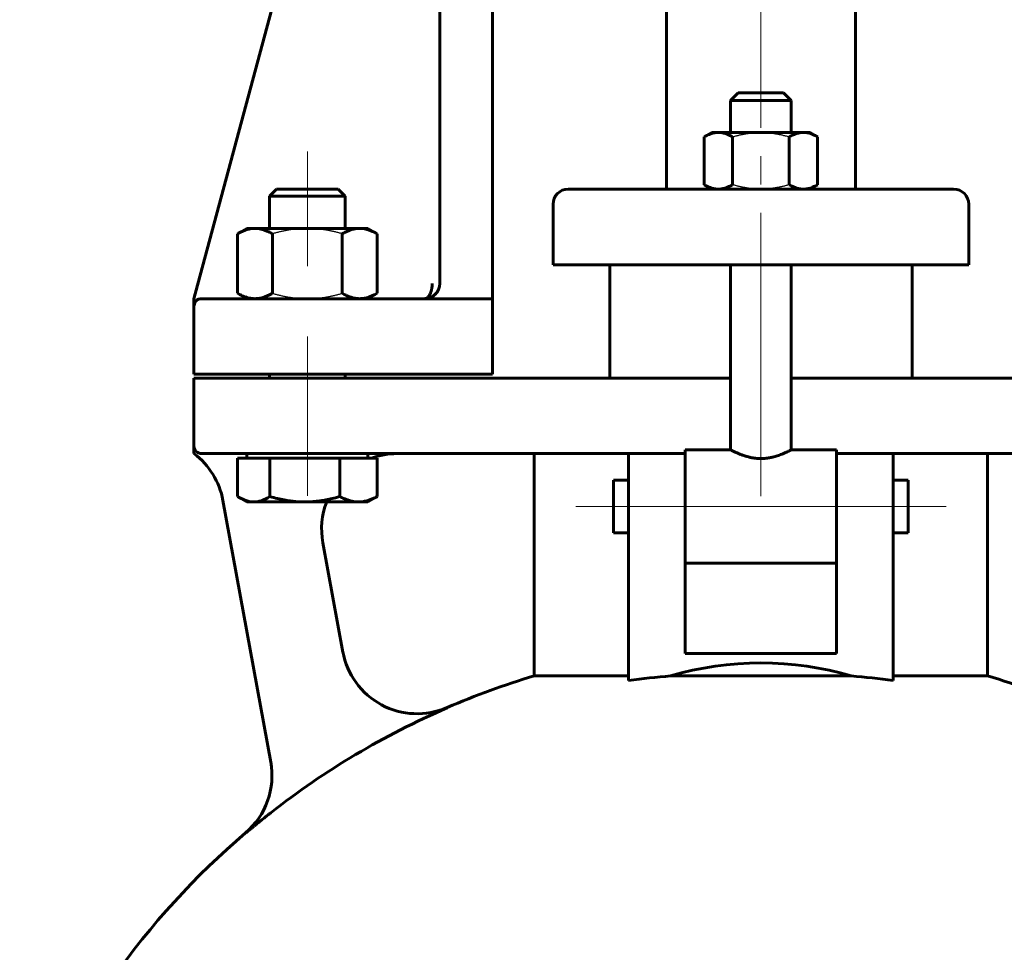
# Model space of a CAD drawing. Header units: millimetres. Extents: x 0 to 596, y 0 to 420.
# Tile 7 of 20: x 140 to 192, y 272 to 321. Entities that reach past the tile are written whole.
import ezdxf

# ---------------------------------------------------------------- set-up
doc = ezdxf.new("R2010")
doc.units = ezdxf.units.MM
for name, pattern in [('K5LT-1', [0]), ('K5LT_AXLED', [19.5, 15, -1.5, 1.5, -1.5]), ('K5LT_BASIC', [0]), ('K5LT_THIN', [0])]:
    doc.linetypes.add(name, pattern=pattern)
doc.layers.add('Системный слой', color=7, linetype='Continuous')
doc.layers.add('Системный слой (1)', color=7, linetype='Continuous', true_color=0x6c6c6c)
doc.styles.add('KDIMTEXTSTYLE', font='txt', dxfattribs={"width": 0.96, "oblique": 15, "height": 5})
doc.styles.add('KTEXTSTYLE', font='txt', dxfattribs={"width": 0.96, "height": 5})
doc.dimstyles.new('KDIMSTYLE (0.40)', dxfattribs={"dimtxt": 5, "dimasz": 1, "dimexe": 2, "dimexo": 0, "dimgap": 1, "dimtad": 1, "dimlfac": 2.5, "dimtxsty": 'KDIMTEXTSTYLE', "dimsah": 1, "dimcen": 0, "dimdle": 1, "dimadec": 0, "dimazin": 0, "dimtfac": 0.667, "dimtmove": 0, "dimatfit": 3, "dimfxl": 1, "dimtvp": 1, "dimtolj": 1, "dimtzin": 0, "dimarcsym": 0})

# ---------------------------------------------------------------- blocks, each defined once
blk = doc.blocks.new('U4')
at = {"layer": 'Системный слой (1)', "color": 143, "linetype": 'K5LT_BASIC', "lineweight": 60, "true_color": 0x33acca}
for p, q in [((186.605, 296.762), (186.605, 295.362)), ((186.605, 295.362), (186.605, 293.962))]:
    blk.add_line(p, q, dxfattribs=at)
blk = doc.blocks.new('U5')
at = {"layer": 'Системный слой (1)', "color": 143, "linetype": 'K5LT_BASIC', "lineweight": 60, "true_color": 0x33acca}
for p, q in [((177.205, 298.362), (174.805, 298.362)), ((182.805, 298.362), (180.405, 298.362))]:
    blk.add_line(p, q, dxfattribs=at)
blk = doc.blocks.new('U11')
at = {"layer": 'Системный слой (1)', "color": 143, "linetype": 'K5LT_BASIC', "lineweight": 60, "true_color": 0x33acca}
for p, q in [((171.005, 295.362), (171.005, 296.762)), ((171.005, 293.962), (171.005, 295.362))]:
    blk.add_line(p, q, dxfattribs=at)
blk = doc.blocks.new('U18')
at = {"layer": 'Системный слой (1)', "color": 143, "linetype": 'K5LT_BASIC', "lineweight": 60, "true_color": 0x33acca}
for p, q in [((177.205, 302.162), (168.805, 302.162)), ((188.805, 302.162), (180.405, 302.162))]:
    blk.add_line(p, q, dxfattribs=at)
blk = doc.blocks.new('U21')
at = {"layer": 'Системный слой (1)', "color": 143, "linetype": 'K5LT_BASIC', "lineweight": 60, "true_color": 0x33acca}
for p, q in [((178.805, 317.262), (177.605, 317.262)), ((180.005, 317.262), (178.805, 317.262))]:
    blk.add_line(p, q, dxfattribs=at)
blk = doc.blocks.new('U22')
at = {"layer": 'Системный слой (1)', "color": 143, "linetype": 'K5LT_BASIC', "lineweight": 60, "true_color": 0x33acca}
for p, q in [((161.01, 306.362), (152.805, 306.362)), ((164.61, 306.362), (161.01, 306.362))]:
    blk.add_line(p, q, dxfattribs=at)
blk = doc.blocks.new('U24')
at = {"layer": 'Системный слой (1)', "color": 143, "linetype": 'K5LT_BASIC', "lineweight": 60, "true_color": 0x33acca}
for start, end in [(106.6014, 113.2947), (66.7053, 73.3986), (130.4969, 159.0486), (20.9328, 49.5031)]:
    blk.add_arc((178.805, 246.143), 42, start, end, dxfattribs=at)
blk = doc.blocks.new('U25')
at = {"layer": 'Системный слой (1)', "color": 143, "linetype": 'K5LT_BASIC', "lineweight": 60, "true_color": 0x33acca}
for start, end in [(90, 109.9501), (158.9004, 190.3559)]:
    blk.add_arc((159.56, 294.162), 4, start, end, dxfattribs=at)
blk = doc.blocks.new('U27')
at = {"layer": 'Системный слой (1)', "color": 143, "linetype": 'K5LT_BASIC', "lineweight": 60, "true_color": 0x33acca}
for p, q in [((151.113, 295.888), (151.14, 295.871)), ((151.14, 295.871), (151.167, 295.855)), ((151.167, 295.855), (151.194, 295.839)), ((151.194, 295.839), (151.464, 295.706)), ((151.464, 295.706), (151.719, 295.628)), ((151.719, 295.628), (151.969, 295.602))]:
    blk.add_line(p, q, dxfattribs=at)
blk = doc.blocks.new('D3')
at = {"layer": 'Системный слой (1)'}
for points in [[(282.804, 404.655), (282.145, 409.655), (281.487, 404.655), (282.145, 405.155)], [(282.145, 169.562), (282.804, 174.562), (282.145, 174.062), (281.487, 174.562)]]:
    blk.add_hatch(color=7, dxfattribs=at).paths.add_polyline_path(points)
at = {"layer": 'Системный слой (1)', "color": 7, "linetype": 'K5LT_THIN', "lineweight": 18, "true_color": 0xffffff}
for p, q in [((183.805, 409.655), (284.145, 409.655)), ((281.487, 404.655), (282.145, 409.655)), ((282.145, 409.655), (282.804, 404.655)), ((282.145, 409.655), (282.145, 169.562)), ((282.145, 405.155), (281.487, 404.655)), ((282.804, 404.655), (282.145, 405.155)), ((282.145, 169.562), (281.487, 174.562)), ((281.487, 174.562), (282.145, 174.062)), ((282.145, 174.062), (282.804, 174.562)), ((282.804, 174.562), (282.145, 169.562)), ((234.805, 169.562), (284.145, 169.562))]:
    blk.add_line(p, q, dxfattribs=at)
blk.add_wipeout([(281.145, 283.804), (273.764, 283.804), (273.764, 294.949), (281.145, 294.949)]).dxf.layer = 'Системный слой (1)'
at = {"layer": 'Системный слой (1)', "color": 7, "insert": (274.558, 283.804), "char_height": 5, "attachment_point": 1, "rotation": 90, "style": 'KTEXTSTYLE'}
blk.add_mtext('\\fArial|b0|c204|p34;\\H5.0;\\W1.000;\\Q15;\\fGOST Type AU|b0|i0|c204|p34;\\Q15;\\W0.960;686', dxfattribs=at)
blk = doc.blocks.new('KDIMARROW_01')
at = {"layer": 'Системный слой'}
blk.add_hatch(color=0, dxfattribs=at).paths.add_polyline_path([(0, 0), (-5, 0.658), (-4.5, 0), (-5, -0.658)])
at = {"layer": 'Системный слой', "color": 0, "linetype": 'K5LT_THIN', "lineweight": 18}
for p, q in [((-4.5, 0), (-5, 0.658)), ((-5, 0.658), (0, 0)), ((0, 0), (-5, -0.658)), ((-5, -0.658), (-4.5, 0))]:
    blk.add_line(p, q, dxfattribs=at)
at = {"layer": 'Системный слой (1)', "color": 0, "linetype": 'K5LT_THIN', "lineweight": 18}
blk.add_line((173.36, 45.23), (172.96, 45.23), dxfattribs=at)
blk = doc.blocks.new('D4')
at = {"layer": 'Системный слой (1)'}
for points in [[(263.501, 380.162), (262.843, 385.162), (262.184, 380.162), (262.843, 380.662)], [(262.843, 169.562), (263.501, 174.562), (262.843, 174.062), (262.184, 174.562)]]:
    blk.add_hatch(color=7, dxfattribs=at).paths.add_polyline_path(points)
at = {"layer": 'Системный слой (1)', "color": 7, "linetype": 'K5LT_THIN', "lineweight": 18, "true_color": 0xffffff}
for p, q in [((187.174, 385.162), (264.843, 385.162)), ((262.184, 380.162), (262.843, 385.162)), ((262.843, 385.162), (263.501, 380.162)), ((262.843, 169.562), (262.843, 385.162)), ((262.843, 380.662), (262.184, 380.162)), ((263.501, 380.162), (262.843, 380.662)), ((262.843, 169.562), (262.184, 174.562)), ((262.184, 174.562), (262.843, 174.062)), ((262.843, 174.062), (263.501, 174.562)), ((263.501, 174.562), (262.843, 169.562)), ((234.805, 169.562), (264.843, 169.562))]:
    blk.add_line(p, q, dxfattribs=at)
blk.add_wipeout([(261.843, 283.22), (254.461, 283.22), (254.461, 293.477), (261.843, 293.477)]).dxf.layer = 'Системный слой (1)'
at = {"layer": 'Системный слой (1)', "color": 7, "insert": (255.255, 283.22), "char_height": 5, "attachment_point": 1, "rotation": 90, "style": 'KTEXTSTYLE'}
blk.add_mtext('\\fArial|b0|c204|p34;\\H5.0;\\W1.000;\\Q15;\\fGOST Type AU|b0|i0|c204|p34;\\Q15;\\W0.960;539', dxfattribs=at)

msp = doc.modelspace()

# ---------------------------------------------------------------- linework, layer by layer
at = {"layer": 'Системный слой (1)', "color": 30, "linetype": 'K5LT_AXLED', "lineweight": 18, "true_color": 0xff8000}
for p, q in [((178.805, 295.8999), (178.805, 363.3622)), ((154.805, 314.1622), (154.805, 308.0822)), ((154.805, 304.3622), (154.805, 300.1622)), ((154.805, 300.1622), (154.805, 295.9221)), ((169.005, 295.3622), (173.805, 295.3622)), ((172.805, 295.3622), (184.805, 295.3622)), ((183.805, 295.3622), (188.605, 295.3622))]:
    msp.add_line(p, q, dxfattribs=at)
at = {"layer": 'Системный слой (1)', "color": 143, "linetype": 'K5LT_BASIC', "lineweight": 60, "true_color": 0x33acca}
for p, q in [((173.805, 312.1622), (173.805, 361.3622)), ((183.805, 312.1622), (183.805, 361.3622)), ((161.8098, 358.4837), (161.8098, 307.1622)), ((164.6098, 306.3622), (164.6098, 358.4837)), ((156.3721, 334.4837), (148.805, 306.3622)), ((177.605, 317.2622), (177.205, 316.8622)), ((177.205, 316.8622), (178.805, 316.8622)), ((177.205, 315.1622), (177.205, 316.8622)), ((178.805, 316.8622), (180.405, 316.8622)), ((180.005, 317.2622), (180.405, 316.8622)), ((180.405, 315.1622), (180.405, 316.8622)), ((176.205, 315.1622), (175.8028, 314.9299)), ((175.8028, 314.9299), (175.8028, 312.3944)), ((176.5533, 315.1622), (176.205, 315.1622)), ((178.805, 315.1622), (176.5533, 315.1622)), ((177.3039, 314.9299), (177.3039, 312.3944)), ((181.0567, 315.1622), (178.805, 315.1622)), ((180.3061, 314.9299), (180.3061, 312.3944)), ((181.405, 315.1622), (181.0567, 315.1622)), ((181.405, 315.1622), (181.8072, 314.9299)), ((181.8072, 314.9299), (181.8072, 312.3944)), ((153.1731, 312.1622), (152.805, 311.7941)), ((156.4369, 312.1622), (153.1731, 312.1622)), ((156.4369, 312.1622), (156.805, 311.7941)), ((169.1247, 312.1622), (168.605, 312.1622)), ((174.819, 312.1622), (169.1247, 312.1622)), ((182.791, 312.1622), (174.819, 312.1622)), ((176.205, 312.1622), (175.8028, 312.3944)), ((181.405, 312.1622), (181.8072, 312.3944)), ((188.4853, 312.1622), (182.791, 312.1622)), ((189.005, 312.1622), (188.4853, 312.1622)), ((152.805, 311.7941), (156.8033, 311.7941)), ((152.805, 310.0822), (152.805, 311.7941)), ((156.8033, 311.7941), (156.805, 311.7941)), ((156.805, 310.0822), (156.805, 311.7941)), ((167.805, 308.1622), (167.805, 311.3622)), ((189.805, 308.1622), (189.805, 311.3622)), ((151.605, 310.0822), (151.11, 309.7964)), ((151.605, 310.0822), (152.0337, 310.0822)), ((152.0337, 310.0822), (154.805, 310.0822)), ((154.805, 310.0822), (157.5763, 310.0822)), ((157.5763, 310.0822), (158.005, 310.0822)), ((158.005, 310.0822), (158.5, 309.7964)), ((151.11, 309.7964), (151.11, 306.648)), ((152.9575, 309.7964), (152.9575, 306.648)), ((156.6525, 309.7964), (156.6525, 306.648)), ((158.5, 309.7964), (158.5, 306.648)), ((167.805, 308.1622), (168.3654, 308.1622)), ((168.3654, 308.1622), (174.0597, 308.1622)), ((170.805, 302.1622), (170.805, 308.1622)), ((174.0597, 308.1622), (183.5503, 308.1622)), ((177.205, 298.3622), (177.205, 308.1622)), ((180.405, 298.3622), (180.405, 308.1622)), ((183.5503, 308.1622), (189.2446, 308.1622)), ((186.805, 302.1622), (186.805, 308.1622)), ((189.2446, 308.1622), (189.805, 308.1622)), ((151.605, 306.3622), (151.11, 306.648)), ((158.005, 306.3622), (158.5, 306.648)), ((148.805, 306.3622), (148.805, 306.2331)), ((148.805, 306.2331), (148.805, 305.9622)), ((148.805, 302.3622), (148.805, 305.9622)), ((152.805, 306.3622), (149.205, 306.3622)), ((164.6098, 305.9622), (164.6098, 306.3622)), ((164.6098, 302.3622), (164.6098, 305.9622)), ((148.805, 302.3622), (152.805, 302.3622)), ((152.805, 302.3622), (164.6098, 302.3622)), ((152.805, 302.1622), (152.805, 302.3622)), ((156.805, 302.1622), (156.805, 302.3622)), ((148.805, 302.1622), (148.805, 298.5622)), ((152.805, 302.1622), (148.805, 302.1622)), ((164.4232, 302.1622), (152.805, 302.1622)), ((164.8216, 302.1622), (164.4232, 302.1622)), ((168.805, 302.1622), (164.8216, 302.1622)), ((192.7884, 302.1622), (188.805, 302.1622)), ((148.805, 298.5622), (148.805, 298.1622)), ((149.205, 298.1622), (152.805, 298.1622)), ((151.605, 297.9221), (151.605, 298.1622)), ((152.805, 298.1622), (164.4232, 298.1622)), ((158.005, 297.9221), (158.005, 298.1622)), ((164.4232, 298.1622), (168.805, 298.1622)), ((166.805, 286.3923), (166.805, 298.1622)), ((168.805, 298.1622), (171.805, 298.1622)), ((171.805, 293.0604), (171.805, 298.1622)), ((171.805, 298.1622), (174.805, 298.1622)), ((174.805, 298.3622), (174.805, 292.4471)), ((182.805, 292.4471), (182.805, 298.3622)), ((182.805, 298.1622), (185.805, 298.1622)), ((185.805, 298.1622), (188.805, 298.1622)), ((185.805, 298.1622), (185.805, 293.0604)), ((188.805, 298.1622), (193.1868, 298.1622)), ((190.805, 286.3923), (190.805, 298.1622)), ((151.1132, 297.9221), (151.9692, 297.9221)), ((151.1132, 297.9221), (151.1132, 295.8879)), ((151.9692, 297.9221), (152.8252, 297.9221)), ((152.8252, 297.9221), (152.8252, 295.8879)), ((152.8252, 297.9221), (154.6711, 297.9221)), ((154.6711, 297.9221), (156.517, 297.9221)), ((156.517, 297.9221), (156.517, 295.8879)), ((156.517, 297.9221), (157.5069, 297.9221)), ((157.5069, 297.9221), (158.4968, 297.9221)), ((158.4968, 297.9221), (158.4968, 295.8879)), ((171.005, 296.7622), (171.805, 296.7622)), ((185.805, 296.7622), (186.605, 296.7622)), ((150.338, 295.6826), (152.8694, 281.8301)), ((151.605, 295.6021), (151.1937, 295.8396)), ((151.9692, 295.6021), (151.605, 295.6021)), ((154.6711, 295.6021), (151.9692, 295.6021)), ((157.5069, 295.6021), (154.6711, 295.6021)), ((158.005, 295.6021), (157.5069, 295.6021)), ((158.005, 295.6021), (158.4163, 295.8396)), ((171.005, 293.9622), (171.805, 293.9622)), ((185.805, 293.9622), (186.605, 293.9622)), ((156.6829, 287.6528), (155.6248, 293.4431)), ((171.805, 286.1577), (171.805, 293.0604)), ((185.805, 293.0604), (185.805, 286.1577)), ((174.805, 287.576), (174.805, 292.4471)), ((182.805, 292.3622), (174.805, 292.3622)), ((182.805, 292.4471), (182.805, 287.576)), ((182.805, 287.576), (174.805, 287.576)), ((171.805, 286.3923), (166.805, 286.3923)), ((183.5819, 286.3923), (174.0281, 286.3923)), ((190.805, 286.3923), (185.805, 286.3923))]:
    msp.add_line(p, q, dxfattribs=at)
for centre, radius, start, end in [((168.605, 311.3622), 0.8, 90, 180), ((189.005, 311.3622), 0.8, 0, 90), ((161.0098, 307.1622), 0.8, 270, 0), ((161.0098, 307.1622), 0.8, 270, 0), ((149.205, 305.9622), 0.4, 90, 180), ((149.205, 305.9622), 0.4, 90.00024, 174.1441), ((149.205, 298.5622), 0.4, 180, 270), ((146.4032, 294.9635), 4, 10.3559, 53.09757), ((160.6138, 288.3933), 4, 190.3559, 293.29474), ((178.805, 246.1431), 41.9767, 113.30206, 128.14832), ((148.9323, 281.1234), 4, 310.49686, 10.3559)]:
    msp.add_arc(centre, radius, start, end, dxfattribs=at)
for centre, major_axis, ratio, start_param, end_param in [((178.805, 278.7672), (-12, 0), 0.6926775, 4.302968, 5.1218099), ((178.805, 268.1894), (-32.3228, 0), 0.5694155, -1.4224643, -1.3525011), ((178.805, 268.1894), (-32.3228, 0), 0.5694155, 4.4940938, 4.564057)]:
    msp.add_ellipse(centre, major_axis=major_axis, ratio=ratio, start_param=start_param, end_param=end_param, dxfattribs=at)
for points, knots in [([(175.8028, 314.9299), (175.8689, 314.9681), (175.9807, 315.0261), (176.1352, 315.0888), (176.2556, 315.1251), (176.3622, 315.1473), (176.4573, 315.1594), (176.5209, 315.1622), (176.5533, 315.1622)], [0, 0, 0, 0, 2.2096925, 3.8076872, 5.42312, 6.5508409, 7.7387838, 9, 9, 9, 9]), ([(176.5533, 315.1622), (176.5876, 315.1622), (176.6546, 315.1591), (176.7541, 315.1457), (176.8636, 315.1218), (176.9843, 315.0841), (177.1345, 315.0218), (177.2416, 314.9659), (177.3039, 314.9299)], [0, 0, 0, 0, 1.3358254, 2.5816854, 3.7426387, 5.3663643, 6.9201154, 9, 9, 9, 9]), ([(180.3061, 314.9299), (180.3722, 314.9681), (180.484, 315.0261), (180.6385, 315.0888), (180.759, 315.1251), (180.8655, 315.1473), (180.9606, 315.1594), (181.0243, 315.1622), (181.0567, 315.1622)], [0, 0, 0, 0, 2.2096925, 3.8076872, 5.42312, 6.5508409, 7.7387838, 9, 9, 9, 9]), ([(181.0567, 315.1622), (181.0909, 315.1622), (181.1579, 315.1591), (181.2574, 315.1457), (181.3669, 315.1218), (181.4876, 315.0841), (181.6379, 315.0218), (181.7449, 314.9659), (181.8072, 314.9299)], [0, 0, 0, 0, 1.3358254, 2.5816854, 3.7426387, 5.3663643, 6.9201154, 9, 9, 9, 9]), ([(176.5533, 312.1622), (176.5191, 312.1622), (176.4521, 312.1652), (176.3526, 312.1786), (176.2431, 312.2025), (176.1224, 312.2402), (175.9721, 312.3025), (175.8651, 312.3584), (175.8028, 312.3944)], [0, 0, 0, 0, 1.3358254, 2.5816854, 3.7426387, 5.3663643, 6.9201154, 9, 9, 9, 9]), ([(177.3039, 312.3944), (177.2378, 312.3562), (177.126, 312.2982), (176.9715, 312.2356), (176.851, 312.1993), (176.7445, 312.1771), (176.6494, 312.1649), (176.5858, 312.1622), (176.5533, 312.1622)], [0, 0, 0, 0, 2.2096925, 3.8076872, 5.42312, 6.5508409, 7.7387838, 9, 9, 9, 9]), ([(181.0567, 312.1622), (181.0224, 312.1622), (180.9554, 312.1652), (180.8559, 312.1786), (180.7464, 312.2025), (180.6257, 312.2402), (180.4755, 312.3025), (180.3684, 312.3584), (180.3061, 312.3944)], [0, 0, 0, 0, 1.3358254, 2.5816854, 3.7426387, 5.3663643, 6.9201154, 9, 9, 9, 9]), ([(181.8072, 312.3944), (181.7411, 312.3562), (181.6293, 312.2982), (181.4748, 312.2356), (181.3544, 312.1993), (181.2478, 312.1771), (181.1528, 312.1649), (181.0891, 312.1622), (181.0567, 312.1622)], [0, 0, 0, 0, 2.2096925, 3.8076872, 5.42312, 6.5508409, 7.7387838, 9, 9, 9, 9]), ([(152.0337, 310.0822), (151.9917, 310.0822), (151.9093, 310.0785), (151.7871, 310.062), (151.6703, 310.0366), (151.5399, 309.9982), (151.393, 309.9422), (151.2437, 309.871), (151.1487, 309.8187), (151.11, 309.7964)], [0, 0, 0, 0, 1.4810033, 2.8626717, 4.1512844, 5.363168, 7.1127658, 8.8326823, 10, 10, 10, 10]), ([(152.9575, 309.7964), (152.8889, 309.8359), (152.7597, 309.9041), (152.5818, 309.9797), (152.4233, 310.0307), (152.272, 310.0643), (152.1446, 310.0796), (152.0631, 310.0822), (152.0337, 310.0822)], [0, 0, 0, 0, 1.8056861, 3.5183883, 5.1040191, 6.5175992, 8.1093693, 9, 9, 9, 9]), ([(157.5763, 310.0822), (157.5342, 310.0822), (157.4519, 310.0785), (157.3297, 310.062), (157.2129, 310.0366), (157.0825, 309.9982), (156.9356, 309.9422), (156.7863, 309.871), (156.6913, 309.8187), (156.6525, 309.7964)], [0, 0, 0, 0, 1.4810033, 2.8626717, 4.1512844, 5.363168, 7.1127658, 8.8326823, 10, 10, 10, 10]), ([(158.5, 309.7964), (158.4315, 309.8359), (158.3023, 309.9041), (158.1244, 309.9797), (157.9659, 310.0307), (157.8146, 310.0643), (157.6872, 310.0796), (157.6057, 310.0822), (157.5763, 310.0822)], [0, 0, 0, 0, 1.8056861, 3.5183883, 5.1040191, 6.5175992, 8.1093693, 9, 9, 9, 9]), ([(161.4098, 307.1622), (161.4096, 307.1445), (161.4092, 307.1166), (161.4076, 307.0767), (161.4045, 307.0277), (161.3992, 306.9757), (161.3918, 306.9238), (161.3855, 306.8868), (161.3773, 306.8452), (161.3671, 306.8013), (161.3543, 306.7548), (161.3408, 306.7123), (161.3252, 306.6693), (161.3086, 306.6296), (161.2909, 306.5926), (161.2732, 306.5598), (161.254, 306.5284), (161.2336, 306.4991), (161.2123, 306.4724), (161.1918, 306.45), (161.1723, 306.4315), (161.1538, 306.4162), (161.1351, 306.4027), (161.1164, 306.3913), (161.0983, 306.3821), (161.0762, 306.373), (161.0468, 306.3646), (161.023, 306.3622), (161.0098, 306.3622)], [0, 0, 0, 0, 1.2247353, 1.9334486, 2.7710872, 4.639996, 5.6066436, 6.5088898, 7.3466057, 8.6998947, 9.8600751, 11.0200648, 12.1800348, 13.5334069, 14.6073203, 15.7244597, 16.8844261, 18.0444739, 19.2044097, 20.3644609, 21.2773583, 22.201154, 23.1248248, 24.0376793, 24.8969559, 25.7130655, 27.1634072, 29, 29, 29, 29]), ([(161.7121, 306.78), (161.7152, 306.7856), (161.7182, 306.7914), (161.7266, 306.8079), (161.7319, 306.8188), (161.742, 306.841), (161.7469, 306.8522), (161.7535, 306.8688), (161.7556, 306.8741), (161.7587, 306.8822), (161.7597, 306.8851), (161.762, 306.8913), (161.7632, 306.8946), (161.766, 306.9026), (161.7676, 306.9073), (161.7692, 306.912)], [0.6406622, 0.6406622, 0.6406622, 0.6406622, 1.9219866, 1.9219866, 4.3219866, 4.3219866, 6.7219866, 6.7219866, 7.8261704, 7.8261704, 8.4271413, 8.4271413, 9.1139423, 9.1139423, 10.0828337, 10.0828337, 10.0828337, 10.0828337]), ([(161.7185, 306.792), (161.7216, 306.798), (161.7247, 306.8041), (161.7329, 306.8209), (161.7379, 306.8317), (161.7474, 306.8536), (161.752, 306.8647), (161.7576, 306.8795), (161.759, 306.8831), (161.7614, 306.8896), (161.7624, 306.8925), (161.7655, 306.9012), (161.7675, 306.907), (161.7701, 306.9149), (161.7708, 306.9169), (161.7714, 306.9189)], [0.6900535, 0.6900535, 0.6900535, 0.6900535, 2.0701604, 2.0701604, 4.4701604, 4.4701604, 6.8701604, 6.8701604, 7.6442852, 7.6442852, 8.258228, 8.258228, 9.4861136, 9.4861136, 9.902897, 9.902897, 9.902897, 9.902897]), ([(151.11, 306.648), (151.1785, 306.6084), (151.3077, 306.5402), (151.4856, 306.4646), (151.6441, 306.4137), (151.7954, 306.38), (151.9228, 306.3648), (152.0044, 306.3622), (152.0337, 306.3622)], [0, 0, 0, 0, 1.8056861, 3.5183883, 5.1040191, 6.5175992, 8.1093693, 9, 9, 9, 9]), ([(152.0337, 306.3622), (152.0758, 306.3622), (152.1581, 306.3659), (152.2803, 306.3823), (152.3971, 306.4078), (152.5275, 306.4461), (152.6744, 306.5021), (152.8237, 306.5734), (152.9187, 306.6256), (152.9575, 306.648)], [0, 0, 0, 0, 1.4810033, 2.8626717, 4.1512844, 5.363168, 7.1127658, 8.8326823, 10, 10, 10, 10]), ([(156.6525, 306.648), (156.7211, 306.6084), (156.8503, 306.5402), (157.0282, 306.4646), (157.1867, 306.4137), (157.338, 306.38), (157.4654, 306.3648), (157.5469, 306.3622), (157.5763, 306.3622)], [0, 0, 0, 0, 1.8056861, 3.5183883, 5.1040191, 6.5175992, 8.1093693, 9, 9, 9, 9]), ([(157.5763, 306.3622), (157.6183, 306.3622), (157.7007, 306.3659), (157.8229, 306.3823), (157.9397, 306.4078), (158.0701, 306.4461), (158.217, 306.5021), (158.3663, 306.5734), (158.4613, 306.6256), (158.5, 306.648)], [0, 0, 0, 0, 1.4810033, 2.8626717, 4.1512844, 5.363168, 7.1127658, 8.8326823, 10, 10, 10, 10]), ([(161.0098, 306.3622), (161.0195, 306.3623), (161.0291, 306.3623), (161.0558, 306.3634), (161.0729, 306.3646), (161.1243, 306.3699), (161.1587, 306.3758), (161.2328, 306.3937), (161.2725, 306.4065), (161.3479, 306.4375), (161.3837, 306.4553), (161.4507, 306.4952), (161.4821, 306.5169), (161.5274, 306.5531), (161.5424, 306.566), (161.5607, 306.583), (161.5644, 306.5866), (161.5714, 306.5933), (161.5747, 306.5965), (161.5844, 306.6062), (161.5907, 306.6128), (161.5999, 306.6226), (161.6028, 306.6258), (161.6057, 306.6291)], [0.0001118, 0.0001118, 0.0001118, 0.0001118, 0.829104, 0.829104, 2.2800361, 2.2800361, 5.1819002, 5.1819002, 8.5524656, 8.5524656, 11.6957074, 11.6957074, 14.6388918, 14.6388918, 16.1498835, 16.1498835, 16.5438449, 16.5438449, 16.8914209, 16.8914209, 17.5865731, 17.5865731, 17.9165035, 17.9165035, 17.9165035, 17.9165035]), ([(161.0098, 306.3622), (161.0197, 306.3624), (161.0296, 306.3624), (161.0569, 306.3634), (161.0744, 306.3647), (161.127, 306.3703), (161.1623, 306.3765), (161.2371, 306.395), (161.2767, 306.408), (161.3519, 306.4394), (161.3876, 306.4575), (161.4544, 306.4977), (161.4857, 306.5195), (161.5298, 306.5552), (161.5438, 306.5673), (161.5611, 306.5834), (161.5649, 306.587), (161.5718, 306.5937), (161.5751, 306.5969), (161.5821, 306.6039), (161.5858, 306.6077), (161.5895, 306.6115)], [0.0001118, 0.0001118, 0.0001118, 0.0001118, 0.8295815, 0.8295815, 2.2813491, 2.2813491, 5.1848843, 5.1848843, 8.4704103, 8.4704103, 11.5368001, 11.5368001, 14.4108013, 14.4108013, 15.7913144, 15.7913144, 16.1760424, 16.1760424, 16.5154696, 16.5154696, 16.9106059, 16.9106059, 16.9106059, 16.9106059]), ([(180.405, 298.3622), (180.405, 298.3621), (180.4001, 298.3596), (180.3804, 298.3491), (180.3499, 298.3331), (180.3117, 298.3134), (180.2654, 298.29), (180.2187, 298.2669), (180.165, 298.2412), (180.1054, 298.2135), (180.0407, 298.1845), (179.9711, 298.1547), (179.8898, 298.1217), (179.7958, 298.0857), (179.6778, 298.045), (179.5593, 298.0088), (179.4238, 297.973), (179.2891, 297.9443), (179.1459, 297.9217), (179.0176, 297.9076), (178.8928, 297.9005), (178.7939, 297.8994), (178.6954, 297.9016), (178.5852, 297.9082), (178.4552, 297.9228), (178.3092, 297.9464), (178.1584, 297.9794), (178.0173, 298.0185), (177.8848, 298.0607), (177.7813, 298.098), (177.6851, 298.1357), (177.6292, 298.1589), (177.5627, 298.1874), (177.491, 298.2195), (177.4056, 298.2599), (177.3222, 298.301), (177.2634, 298.3314), (177.2233, 298.3524), (177.2076, 298.3608), (177.205, 298.3621), (177.205, 298.3622)], [0, 0, 0, 0, 1.3525384, 2.3671497, 3.3765936, 4.6953003, 5.3399233, 6.2976214, 7.2628484, 7.9264343, 8.9368617, 9.9355424, 10.5912108, 11.8553594, 13.0726268, 14.2025289, 15.2072083, 16.6984036, 17.652283, 18.765573, 19.8432994, 20.7091065, 21.224227, 22.2856276, 23.4068315, 24.4111512, 25.9189615, 27.2811679, 28.2440797, 29.7542171, 30.5343686, 31.5719059, 31.8265021, 33.0991176, 34.4781651, 35.7430386, 37.6355729, 38.7636505, 40.242411, 41, 41, 41, 41]), ([(151.9692, 295.6021), (152.0082, 295.6021), (152.0845, 295.6058), (152.1977, 295.6223), (152.3059, 295.6477), (152.4268, 295.6861), (152.5629, 295.7421), (152.7013, 295.8133), (152.7893, 295.8656), (152.8252, 295.8879)], [0, 0, 0, 0, 1.4810033, 2.8626717, 4.1512844, 5.363168, 7.1127658, 8.8326823, 10, 10, 10, 10]), ([(152.8252, 295.8879), (152.9622, 295.8484), (153.2203, 295.7802), (153.5759, 295.7046), (153.8926, 295.6536), (154.195, 295.62), (154.4495, 295.6047), (154.6124, 295.6021), (154.6711, 295.6021)], [0, 0, 0, 0, 1.8056861, 3.5183883, 5.1040191, 6.5175992, 8.1093693, 9, 9, 9, 9]), ([(154.6711, 295.6021), (154.7552, 295.6021), (154.9196, 295.6058), (155.1639, 295.6223), (155.3973, 295.6477), (155.6578, 295.6861), (155.9513, 295.7421), (156.2498, 295.8133), (156.4396, 295.8656), (156.517, 295.8879)], [0, 0, 0, 0, 1.4810033, 2.8626717, 4.1512844, 5.363168, 7.1127658, 8.8326823, 10, 10, 10, 10]), ([(156.517, 295.8879), (156.5905, 295.8484), (156.7289, 295.7802), (156.9196, 295.7046), (157.0894, 295.6536), (157.2516, 295.62), (157.3881, 295.6047), (157.4754, 295.6021), (157.5069, 295.6021)], [0, 0, 0, 0, 1.8056861, 3.5183883, 5.1040191, 6.5175992, 8.1093693, 9, 9, 9, 9]), ([(157.5069, 295.6021), (157.552, 295.6021), (157.6402, 295.6058), (157.7712, 295.6223), (157.8963, 295.6477), (158.036, 295.6861), (158.1935, 295.7421), (158.3535, 295.8133), (158.4553, 295.8656), (158.4968, 295.8879)], [0, 0, 0, 0, 1.4810033, 2.8626717, 4.1512844, 5.363168, 7.1127658, 8.8326823, 10, 10, 10, 10]), ([(152.876, 279.1542), (152.8396, 279.125), (152.7742, 279.0735), (152.6871, 279.0053), (152.6022, 278.9384), (152.5142, 278.8686), (152.4366, 278.8068), (152.3695, 278.7532), (152.2814, 278.6828), (152.1926, 278.6115), (152.1142, 278.5481), (152.0481, 278.4944), (151.9829, 278.4412), (151.8843, 278.3604), (151.772, 278.2678), (151.6433, 278.1608), (151.5617, 278.0924), (151.5325, 278.0679)], [0, 0, 0, 0, 1.4218672, 2.5419771, 3.3834823, 4.7214943, 5.9573682, 6.4193387, 7.3745543, 9.4753249, 10.0228218, 10.5723989, 12.1780514, 12.6857441, 14.605672, 16.7832651, 18, 18, 18, 18])]:
    msp.add_open_spline(points, degree=3, knots=knots, dxfattribs=at)
at = {"layer": 'Системный слой (1)', "color": 7, "linetype": 'K5LT-1'}
for points, knots in [([(177.3039, 314.9299), (177.332, 314.9381), (177.3889, 314.9541), (177.4744, 314.9772), (177.5579, 314.9986), (177.6397, 315.0185), (177.7204, 315.037), (177.8002, 315.0542), (177.879, 315.07), (177.96, 315.0851), (178.0435, 315.0993), (178.1291, 315.1125), (178.2141, 315.1241), (178.313, 315.1359), (178.4256, 315.1468), (178.5518, 315.1556), (178.6572, 315.1601), (178.7415, 315.1619), (178.7838, 315.1622), (178.805, 315.1622)], [0, 0, 0, 0, 0.01978141, 0.03956283, 0.05934424, 0.07912566, 0.09890707, 0.11868849, 0.1384699, 0.15825131, 0.18040459, 0.20255787, 0.22471115, 0.24686442, 0.28032615, 0.31378787, 0.34724959, 0.36398046, 0.38071132, 0.38071132, 0.38071132, 0.38071132]), ([(178.805, 315.1622), (178.8324, 315.1622), (178.8868, 315.1617), (178.968, 315.1595), (179.049, 315.1558), (179.1302, 315.1507), (179.2116, 315.1442), (179.3202, 315.1335), (179.4281, 315.1202), (179.5359, 315.1042), (179.615, 315.0912), (179.6948, 315.0769), (179.774, 315.0615), (179.8525, 315.0451), (179.9302, 315.0278), (180.009, 315.0092), (180.0976, 314.9871), (180.1961, 314.9611), (180.2692, 314.9406), (180.3061, 314.9299)], [0.38071132, 0.38071132, 0.38071132, 0.38071132, 0.40221532, 0.42371932, 0.44522333, 0.46672733, 0.48823133, 0.50973533, 0.55274334, 0.57309388, 0.59344441, 0.61379495, 0.63414549, 0.65332754, 0.6725096, 0.69169166, 0.71087372, 0.73614818, 0.76142263, 0.76142263, 0.76142263, 0.76142263]), ([(178.805, 312.1622), (178.7776, 312.1622), (178.7232, 312.1627), (178.642, 312.1649), (178.561, 312.1685), (178.4798, 312.1736), (178.3984, 312.1802), (178.2898, 312.1908), (178.1819, 312.2042), (178.0741, 312.2202), (177.995, 312.2331), (177.9152, 312.2474), (177.836, 312.2628), (177.7575, 312.2792), (177.6798, 312.2965), (177.601, 312.3151), (177.5124, 312.3372), (177.4139, 312.3632), (177.3408, 312.3837), (177.3039, 312.3944)], [0.38071132, 0.38071132, 0.38071132, 0.38071132, 0.40221532, 0.42371932, 0.44522333, 0.46672733, 0.48823133, 0.50973533, 0.55274334, 0.57309388, 0.59344441, 0.61379495, 0.63414549, 0.65332754, 0.6725096, 0.69169166, 0.71087372, 0.73614818, 0.76142263, 0.76142263, 0.76142263, 0.76142263]), ([(180.3061, 312.3944), (180.278, 312.3863), (180.2211, 312.3702), (180.1356, 312.3471), (180.0522, 312.3257), (179.9703, 312.3059), (179.8896, 312.2874), (179.8098, 312.2702), (179.731, 312.2543), (179.65, 312.2392), (179.5665, 312.225), (179.4809, 312.2118), (179.3959, 312.2002), (179.297, 312.1884), (179.1844, 312.1775), (179.0582, 312.1687), (178.9528, 312.1642), (178.8685, 312.1625), (178.8262, 312.1622), (178.805, 312.1622)], [0, 0, 0, 0, 0.01978141, 0.03956283, 0.05934424, 0.07912566, 0.09890707, 0.11868849, 0.1384699, 0.15825131, 0.18040459, 0.20255787, 0.22471115, 0.24686442, 0.28032615, 0.31378787, 0.34724959, 0.36398046, 0.38071132, 0.38071132, 0.38071132, 0.38071132]), ([(154.805, 310.0822), (154.7713, 310.0822), (154.7045, 310.0816), (154.6051, 310.0789), (154.5227, 310.0752), (154.4566, 310.0713), (154.3935, 310.0671), (154.3168, 310.061), (154.2266, 310.0525), (154.1361, 310.0425), (154.0147, 310.0272), (153.8616, 310.0045), (153.6808, 309.9723), (153.5023, 309.9357), (153.3258, 309.895), (153.1752, 309.8568), (153.0515, 309.8231), (152.9889, 309.8054), (152.9575, 309.7964)], [0.46856778, 0.46856778, 0.46856778, 0.46856778, 0.49489262, 0.52121747, 0.54754232, 0.56070474, 0.57386717, 0.59768137, 0.62149557, 0.64530977, 0.66912398, 0.71675238, 0.76438079, 0.80756948, 0.85075817, 0.89394686, 0.9155412, 0.93713555, 0.93713555, 0.93713555, 0.93713555]), ([(156.6525, 309.7964), (156.622, 309.8052), (156.5605, 309.8226), (156.468, 309.8478), (156.3775, 309.8713), (156.2886, 309.8934), (156.2008, 309.9142), (156.0849, 309.9403), (155.9692, 309.9641), (155.853, 309.9858), (155.764, 310.0012), (155.6756, 310.0152), (155.5585, 310.0321), (155.4135, 310.0499), (155.2621, 310.064), (155.132, 310.0729), (155.0232, 310.0782), (154.9143, 310.0814), (154.8415, 310.0822), (154.805, 310.0822)], [0, 0, 0, 0, 0.02136, 0.04272, 0.06408, 0.08544, 0.1068, 0.12816, 0.17088, 0.19367779, 0.21647559, 0.23927338, 0.26207118, 0.30766677, 0.35326236, 0.38208871, 0.41091507, 0.43974142, 0.46856778, 0.46856778, 0.46856778, 0.46856778]), ([(152.9575, 306.648), (152.988, 306.6392), (153.0495, 306.6217), (153.142, 306.5966), (153.2325, 306.573), (153.3214, 306.5509), (153.4093, 306.5301), (153.5251, 306.504), (153.6408, 306.4802), (153.757, 306.4585), (153.8461, 306.4431), (153.9344, 306.4291), (154.0515, 306.4122), (154.1965, 306.3944), (154.3479, 306.3803), (154.478, 306.3714), (154.5868, 306.3661), (154.6957, 306.3629), (154.7685, 306.3622), (154.805, 306.3622)], [0, 0, 0, 0, 0.02136, 0.04272, 0.06408, 0.08544, 0.1068, 0.12816, 0.17088, 0.19367779, 0.21647559, 0.23927338, 0.26207118, 0.30766677, 0.35326236, 0.38208871, 0.41091507, 0.43974142, 0.46856778, 0.46856778, 0.46856778, 0.46856778]), ([(154.805, 306.3622), (154.8387, 306.3622), (154.9055, 306.3628), (155.0049, 306.3655), (155.0873, 306.3692), (155.1534, 306.373), (155.2166, 306.3772), (155.2932, 306.3833), (155.3834, 306.3919), (155.4739, 306.4019), (155.5953, 306.4171), (155.7484, 306.4399), (155.9292, 306.4721), (156.1077, 306.5087), (156.2842, 306.5493), (156.4348, 306.5876), (156.5585, 306.6212), (156.6211, 306.6389), (156.6525, 306.648)], [0.46856778, 0.46856778, 0.46856778, 0.46856778, 0.49489262, 0.52121747, 0.54754232, 0.56070474, 0.57386717, 0.59768137, 0.62149557, 0.64530977, 0.66912398, 0.71675238, 0.76438079, 0.80756948, 0.85075817, 0.89394686, 0.9155412, 0.93713555, 0.93713555, 0.93713555, 0.93713555]), ([(156.6829, 287.6528), (156.6937, 287.5935), (156.718, 287.4754), (156.7628, 287.299), (156.8081, 287.1496), (156.8486, 287.0313), (156.8805, 286.9447), (156.914, 286.8599), (156.9492, 286.7763), (156.9862, 286.6938), (157.0246, 286.6131), (157.0644, 286.534), (157.1196, 286.4299), (157.1855, 286.3152), (157.2522, 286.2086), (157.3056, 286.1281), (157.3517, 286.0613), (157.4, 285.9945), (157.4684, 285.9038), (157.5418, 285.8128), (157.62, 285.7222), (157.6992, 285.6345), (157.8022, 285.5277), (157.9092, 285.4263), (157.9961, 285.3492), (158.0846, 285.274), (158.2033, 285.1798), (158.324, 285.0925), (158.4275, 285.023), (158.5078, 284.9717), (158.5907, 284.9216), (158.7142, 284.8509), (158.8457, 284.7828), (158.9806, 284.7201), (159.0778, 284.678), (159.1763, 284.6384), (159.2697, 284.6037), (159.3583, 284.5732), (159.4704, 284.5374), (159.584, 284.5051), (159.6969, 284.4771), (159.7832, 284.4577), (159.8684, 284.4404), (159.9611, 284.4238), (160.0736, 284.4064), (160.2062, 284.3901), (160.3767, 284.3757), (160.5695, 284.3681), (160.7697, 284.3711), (160.9468, 284.3822), (161.0943, 284.3973), (161.227, 284.4157), (161.3314, 284.4334), (161.4225, 284.4511), (161.5018, 284.4683), (161.582, 284.4873), (161.6639, 284.5085), (161.7473, 284.5321), (161.8351, 284.559), (161.9254, 284.589), (162.0176, 284.6221), (162.1091, 284.6576), (162.1698, 284.6828), (162.1999, 284.6958)], [1.4812985, 1.4812985, 1.4812985, 1.4812985, 1.5253425, 1.5693865, 1.6123829, 1.6338812, 1.6553794, 1.6761064, 1.6968334, 1.7175603, 1.7382873, 1.7590143, 1.7797413, 1.8211953, 1.8536375, 1.8733511, 1.8930647, 1.9127782, 1.9324918, 1.9737712, 1.9944109, 2.0150506, 2.0556328, 2.0962151, 2.1165062, 2.1367973, 2.1773796, 2.2240432, 2.2470825, 2.2701219, 2.2931613, 2.3162006, 2.3707841, 2.395036, 2.4192879, 2.4435398, 2.4677917, 2.4883773, 2.5089629, 2.5501341, 2.5722312, 2.5943282, 2.6156718, 2.6370154, 2.6627673, 2.6969869, 2.7312064, 2.7808592, 2.8305119, 2.8679047, 2.9052976, 2.9349003, 2.9645031, 2.9842146, 3.0039262, 3.0236377, 3.0433492, 3.0639862, 3.0846232, 3.1071728, 3.1297225, 3.1522721, 3.1748218, 3.1748218, 3.1748218, 3.1748218])]:
    msp.add_open_spline(points, degree=3, knots=knots, dxfattribs=at)
at = {"layer": 'Системный слой (1)', "color": 143, "linetype": 'K5LT_BASIC', "lineweight": 60, "true_color": 0x33acca}
msp.add_open_spline([(158.4968, 295.8879), (158.47, 295.8712), (158.4431, 295.8551), (158.4161, 295.8395)], degree=3, dxfattribs=at)

# ---------------------------------------------------------------- block references
at = {"layer": 'Системный слой (1)'}
for name in ['U21', 'U22', 'U18', 'U25', 'U5', 'U11', 'U4', 'U27', 'U24']:
    msp.add_blockref(name, (0, 0), dxfattribs=at)

# ---------------------------------------------------------------- next in the draw order: dimensions: what is measured, and where the dimension line sits
at = {"layer": 'Системный слой (1)', "color": 7}
dim = msp.add_linear_dim(base=(282.1454, 409.6548), p1=(234.805, 169.5622), p2=(183.805, 409.6548), angle=90, text='\\fGOST Type AU|b0|c204|p34;\\H5.0;\\W0.960;\\Q15;\\fGOST Type AU|b0|c204|p34;\\H5.0;\\W0.960;\\Q15;\\fGOST Type AU|b0|i0|c204|p34;\\Q15;686', dimstyle='KDIMSTYLE (0.40)', override={"dimexo": 0, "dimblk1": 'KDIMARROW_01', "dimblk2": 'KDIMARROW_01', "dimse1": 0, "dimse2": 0, "dimclrt": 7, "dimtolj": 1}, dxfattribs=at)
dim.commit()
dim.dimension.update_dxf_attribs({"geometry": 'D3', "text_midpoint": (282.1454, 289.6085), "dimtype": 160})

# ---------------------------------------------------------------- next in the draw order: dimensions: what is measured, and where the dimension line sits
dim = msp.add_linear_dim(base=(262.8425, 169.5622), p1=(187.1743, 385.1622), p2=(234.805, 169.5622), angle=90, text='\\fGOST Type AU|b0|c204|p34;\\H5.0;\\W0.960;\\Q15;\\fGOST Type AU|b0|c204|p34;\\H5.0;\\W0.960;\\Q15;\\fGOST Type AU|b0|i0|c204|p34;\\Q15;539', dimstyle='KDIMSTYLE (0.40)', override={"dimexo": 0, "dimblk1": 'KDIMARROW_01', "dimblk2": 'KDIMARROW_01', "dimse1": 0, "dimse2": 0, "dimclrt": 7, "dimtolj": 1}, dxfattribs=at)
dim.commit()
dim.dimension.update_dxf_attribs({"geometry": 'D4', "text_midpoint": (262.8425, 288.5622), "dimtype": 160})

doc.saveas('drawing.dxf')
